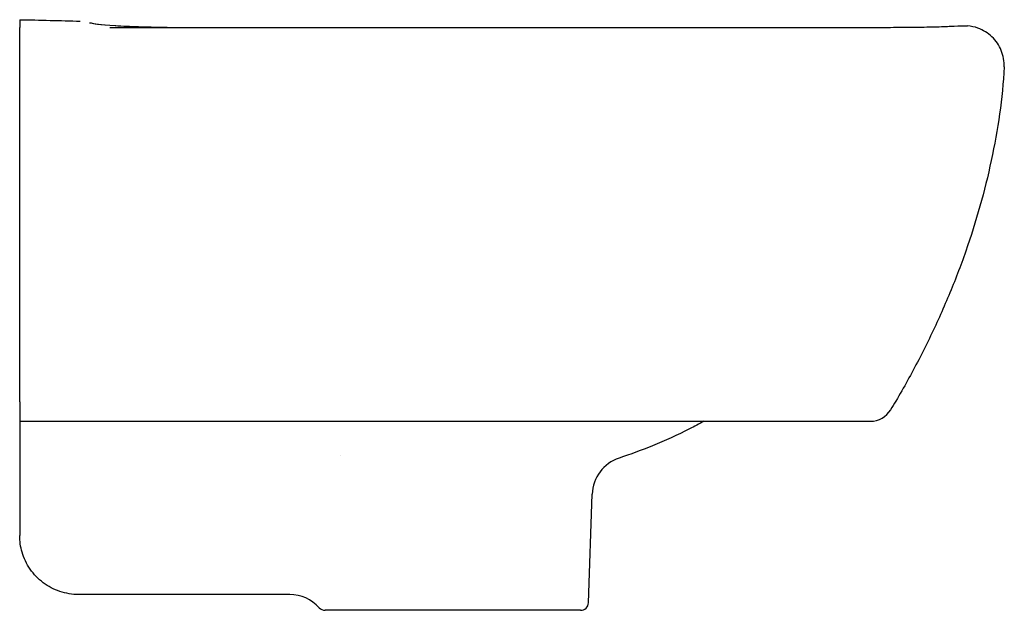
# Model space of a CAD drawing. Header units: millimetres. Extents: x -2 to 250, y -19 to 850.
# Tile 2 of 2: x 0 to 250, y 700 to 850. Entities that reach past the tile are written whole.
import ezdxf

# ---------------------------------------------------------------- set-up
doc = ezdxf.new("R2010")
doc.units = ezdxf.units.MM
doc.layers.add('GEB-KONTUR-A', color=5, linetype='CONTINUOUS')

msp = doc.modelspace()

# ---------------------------------------------------------------- linework, layer by layer
at = {"layer": 'GEB-KONTUR-A', "ltscale": 25}
for p, q in [((0, 849.48), (0, 848)), ((0, 838), (0, 848)), ((26.69, 848.37), (26.68, 848.37)), ((0, 752.97), (0, 838)), ((0, 752.97), (0, 748)), ((0, 748), (216.05, 748)), ((0, 748), (0, 721.12)), ((81.47, 739.33), (81.47, 739.33)), ((144.45, 701.93), (145.42, 729.52)), ((0, 721.12), (0, 721.12)), ((0, 721.12), (0, 721.12)), ((0, 721.12), (0, 721.12)), ((0, 721.12), (0, 719)), ((68.6, 704), (15, 704)), ((142.46, 700), (77.55, 700))]:
    msp.add_line(p, q, dxfattribs=at)
for centre, radius, start, end in [((216.05, 754), 6, 270, 329.1923), ((155.41, 729.17), 10, 108.4625, 178.0001), ((68.6, 694), 10, 41.8103, 90), ((77.55, 702), 2, 221.8103, 270), ((142.46, 702), 2, 270, 358)]:
    msp.add_arc(centre, radius, start, end, dxfattribs=at)
msp.add_ellipse((9.98, 720.65), major_axis=(-9.98, 0.47), ratio=0.04357, start_param=0.002072, end_param=0.002074, dxfattribs=at)
for points in [[(0, 850), (5.14, 849.91), (10.27, 849.77), (15.4, 849.61)], [(26.69, 848.37), (33.1, 848.12), (38.19, 848.03), (43.19, 848.03)], [(15, 704), (15, 704), (15, 704), (15, 704)]]:
    msp.add_open_spline(points, degree=3, dxfattribs=at)
for points, knots in [([(0, 850), (0, 850), (0, 850), (0, 849.83), (0, 849.48)], [0.4999196, 0.4999196, 0.4999196, 0.4999196, 0.5000123, 1, 1, 1, 1]), ([(17.73, 849.24), (17.73, 849.24), (17.89, 849.21), (18.86, 849.03), (20.28, 848.77), (25.16, 848.46), (26.12, 848.4), (27.62, 848.34)], [2.810602, 2.810602, 2.810602, 2.810602, 4.633573, 4.633573, 9.878875, 9.878875, 11.039929, 11.039929, 11.039929, 11.039929]), ([(17.84, 849.22), (17.94, 849.2), (18.13, 849.16), (19.29, 848.96), (20.66, 848.67), (26.79, 848.38), (27.2, 848.36), (27.67, 848.34)], [3.732542, 3.732542, 3.732542, 3.732542, 5.165876, 5.165876, 10.726219, 10.726219, 11.084417, 11.084417, 11.084417, 11.084417]), ([(22.93, 848.02), (56.26, 848.04), (89.6, 848.01), (140.52, 847.98), (158.11, 847.98), (186.64, 847.99), (197.59, 848.01), (211.38, 848.03), (214.26, 848.04), (219.27, 848.05), (221.5, 848.06), (223.97, 848.07), (224.46, 848.07), (225.59, 848.08), (226.14, 848.09), (227.48, 848.1), (228.06, 848.11), (229.06, 848.12), (229.42, 848.13), (230.71, 848.15), (231.42, 848.17), (234.21, 848.24), (235.46, 848.29), (237.77, 848.4), (238.82, 848.45), (240.14, 848.45), (240.37, 848.44), (240.75, 848.41)], [0, 0, 0, 0, 10.000142, 10.000142, 15.277469, 15.277469, 18.56194, 18.56194, 19.428445, 19.428445, 20.081582, 20.081582, 20.250212, 20.250212, 20.505752, 20.505752, 21.012526, 21.012526, 21.593339, 21.593339, 23.29616, 23.29616, 28.406111, 28.406111, 36.106099, 36.106099, 41.329545, 41.329545, 41.329545, 41.329545]), ([(250, 838), (250.06, 839.41), (249.82, 840.84), (249.29, 842.16), (248.76, 843.47), (247.95, 844.67), (246.93, 845.65), (245.91, 846.63), (244.68, 847.39), (243.34, 847.86), (242.51, 848.16), (241.63, 848.34), (240.75, 848.41)], [0.0000003, 0.0000003, 0.0000003, 0.0000003, 0.25, 0.25, 0.25, 0.5, 0.5, 0.5, 0.75, 0.75, 0.75, 0.906152, 0.906152, 0.906152, 0.906152]), ([(250, 838), (249.83, 834.01), (249.01, 826.05), (246.87, 814.23), (243.99, 802.58), (240.38, 791.13), (236.07, 779.92), (231.12, 768.97), (226.51, 760.08), (223.1, 754.12), (221.64, 751.67), (221.2, 750.93)], [0, 0, 0, 0, 0.129615, 0.259231, 0.388846, 0.518461, 0.648076, 0.777692, 0.907307, 0.972114, 1, 1, 1, 1]), ([(173.78, 748), (172.57, 747.34), (168.29, 745.09), (161.13, 741.84), (155.1, 739.61), (152.25, 738.66)], [0.355845, 0.355845, 0.355845, 0.355845, 0.4681987, 0.750036, 1, 1, 1, 1]), ([(15, 704), (13.38, 704), (11.74, 704.27), (8.69, 705.3), (7.25, 706.06), (4.7, 707.98), (3.57, 709.15), (1.76, 711.77), (1.05, 713.25), (0.41, 715.46), (0.26, 716.15), (0.05, 717.56), (0, 718.28), (0, 719)], [0, 0, 0, 0, 0.486369, 0.486369, 0.964022, 0.964022, 1.441987, 1.441987, 1.919941, 1.919941, 2.131559, 2.131559, 2.347542, 2.347542, 2.347542, 2.347542])]:
    msp.add_open_spline(points, degree=3, knots=knots, dxfattribs=at)

doc.saveas('drawing.dxf')
